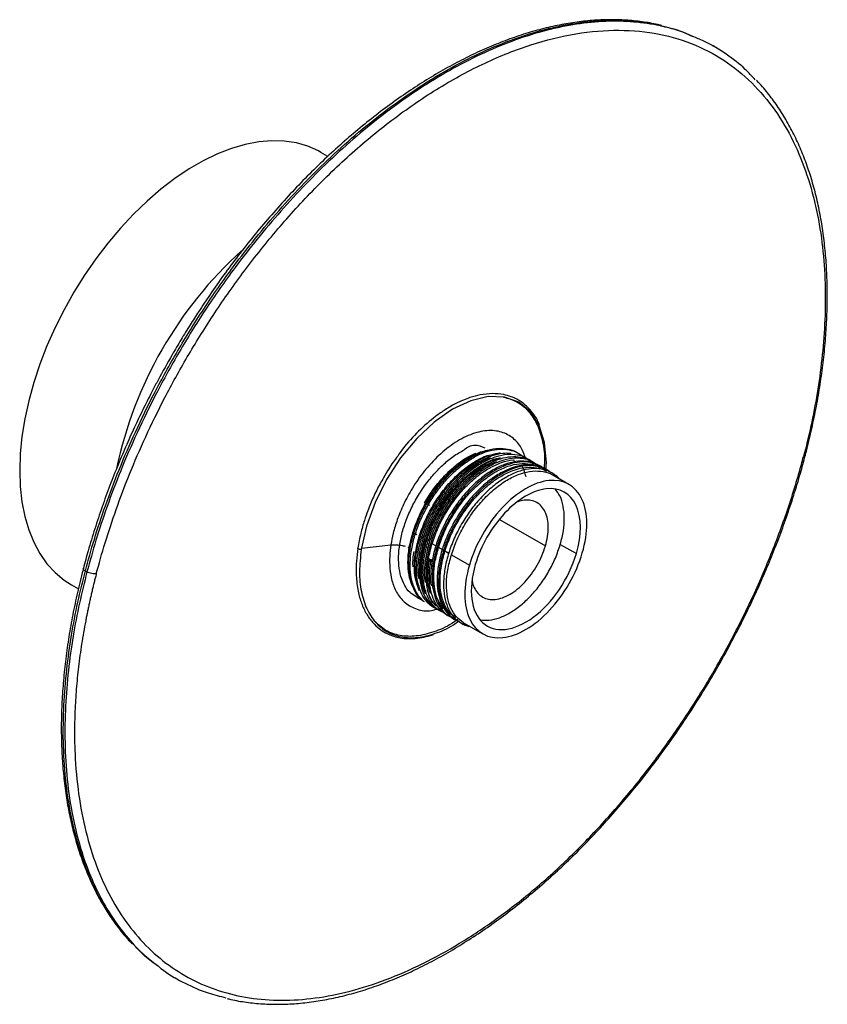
# Paper-space layout '_Isométrica' of a CAD drawing. Header units: inches. Extents: x -1.4 to 5.61, y -5.52 to 3.02.
import ezdxf

# ---------------------------------------------------------------- set-up
doc = ezdxf.new("R2010")
doc.units = ezdxf.units.IN
doc.header["$MEASUREMENT"] = 0

psp = doc.layouts.new('_Isométrica')

# ---------------------------------------------------------------- linework, layer by layer
at = {"color": 7, "linetype": 'Continuous', "lineweight": 25}
for p, q in [((4.6251, 2.7878), (4.6111, 2.7958)), ((1.2753, 1.8345), (1.2146, 1.8695)), ((2.9754, -0.7748), (2.9537, -0.757)), ((3.367, -1.0092), (3.2284, -0.9292)), ((2.159, -1.1937), (2.1147, -1.1681)), ((2.7648, -1.3129), (3.1634, -1.543)), ((2.0466, -1.4469), (2.0127, -1.4274)), ((1.5672, -1.5634), (1.822, -1.5338)), ((2.1022, -1.479), (2.0901, -1.472)), ((2.2136, -1.5433), (2.1798, -1.5238)), ((3.2924, -1.529), (3.4316, -1.6093)), ((1.9698, -1.5541), (1.993, -1.5635)), ((2.0336, -1.5866), (2.0488, -1.5954)), ((2.0725, -1.6091), (2.1044, -1.6276)), ((2.2693, -1.5755), (2.2354, -1.5559)), ((2.325, -1.6076), (2.2911, -1.5881)), ((2.3468, -1.6202), (2.5029, -1.7103)), ((2.1601, -1.6597), (2.1282, -1.6413)), ((2.156, -1.6665), (2.1602, -1.6594)), ((2.1838, -1.6736), (2.1602, -1.6594)), ((2.1681, -1.6737), (2.1838, -1.6736)), ((-0.8288, -1.7596), (-0.8148, -1.7676)), ((-0.9502, -1.8805), (-0.8897, -1.9154)), ((2.1903, -2.0295), (2.185, -2.0246)), ((2.4526, -2.2088), (2.619, -2.3049)), ((-0.0538, -5.2851), (-0.0399, -5.2931))]:
    psp.add_line(p, q, dxfattribs=at)
at = {"color": 7, "linetype": 'Continuous', "lineweight": 25, "flags": 128}
for points in [[(1.2146, 1.8695), (1.1927, 1.8817), (1.1004, 1.9228), (1.0018, 1.9514), (0.8976, 1.9674), (0.7885, 1.9705), (0.675, 1.9608), (0.5581, 1.9384), (0.4384, 1.9034), (0.3167, 1.856), (0.1938, 1.7965), (0.0705, 1.7253), (-0.0524, 1.6429), (-0.174, 1.5498), (-0.2937, 1.4466), (-0.4107, 1.3341), (-0.5241, 1.2128), (-0.6333, 1.0836), (-0.7375, 0.9474), (-0.836, 0.8049), (-0.9283, 0.6573), (-1.0137, 0.5053), (-1.0917, 0.35), (-1.1617, 0.1924), (-1.2234, 0.0335), (-1.2762, -0.1256), (-1.3199, -0.284), (-1.3542, -0.4405), (-1.3789, -0.5942), (-1.3937, -0.7441), (-1.3987, -0.8893), (-1.3937, -1.0286), (-1.3789, -1.1614), (-1.3542, -1.2866), (-1.3199, -1.4036), (-1.2762, -1.5115), (-1.2234, -1.6096), (-1.1617, -1.6973), (-1.0917, -1.774), (-1.0137, -1.8393), (-0.9502, -1.8805)], [(3.1667, -0.8868), (3.1719, -0.8192), (3.1555, -0.6461), (3.1086, -0.4978), (3.0329, -0.38), (2.9314, -0.2973), (2.808, -0.2528), (2.6674, -0.2482), (2.5151, -0.2838), (2.3568, -0.3581), (2.1987, -0.4684), (2.0468, -0.6102), (1.907, -0.7783), (1.7846, -0.9661), (1.6844, -1.1665), (1.6102, -1.3717), (1.5648, -1.5738), (1.5648, -1.5738)]]:
    psp.add_lwpolyline(points, dxfattribs=at)
at = {"color": 7, "linetype": 'Continuous', "lineweight": 25}
psp.add_arc((2.9034, -1.605), 3.5389, 132.18629, 168.04419, dxfattribs=at)
for points, knots in [([(-0.8288, -1.7596), (-0.8037, -1.6685), (-0.752, -1.4804), (-0.6543, -1.1875), (-0.5363, -0.8764), (-0.3941, -0.5477), (-0.2256, -0.2035), (-0.0283, 0.1537), (0.1994, 0.5199), (0.428, 0.8459), (0.6485, 1.1296), (0.853, 1.3712), (1.0708, 1.6067), (1.3013, 1.8333), (1.5431, 2.0481), (1.7948, 2.2482), (2.0544, 2.4306), (2.3198, 2.5924), (2.5885, 2.7311), (2.8579, 2.8444), (3.1252, 2.9305), (3.3874, 2.9879), (3.6423, 3.0165), (3.8859, 3.0136), (4.0655, 2.9952), (4.159, 2.9688), (4.1799, 2.9629)], [0, 0, 0, 0, 0.034995, 0.0722403, 0.1118636, 0.1539837, 0.1987048, 0.2461091, 0.2962479, 0.3491318, 0.3859043, 0.4238546, 0.462943, 0.5031159, 0.5443043, 0.5864243, 0.6293772, 0.6730496, 0.7173151, 0.7620363, 0.8070664, 0.8522526, 0.8974388, 0.9424689, 0.98719, 1, 1, 1, 1]), ([(4.4519, 2.8698), (4.4176, 2.885), (4.3162, 2.9302), (4.1318, 2.9757), (3.9006, 3.0071), (3.656, 3.0081), (3.4014, 2.98), (3.1391, 2.9224), (2.8718, 2.8364), (2.6024, 2.7231), (2.3337, 2.5844), (2.0683, 2.4226), (1.8087, 2.2402), (1.557, 2.0401), (1.3152, 1.8253), (1.0848, 1.5987), (0.8669, 1.3632), (0.6624, 1.1215), (0.4419, 0.8378), (0.2133, 0.5119), (-0.0144, 0.1457), (-0.2117, -0.2115), (-0.3802, -0.5558), (-0.5224, -0.8844), (-0.6404, -1.1955), (-0.7381, -1.4885), (-0.7898, -1.6765), (-0.8148, -1.7676)], [0, 0, 0, 0, 0.021426, 0.063422, 0.10585, 0.148572, 0.191441, 0.234311, 0.277032, 0.319461, 0.361457, 0.40289, 0.443641, 0.483602, 0.522678, 0.560792, 0.597876, 0.633881, 0.668768, 0.71894, 0.766509, 0.811483, 0.853911, 0.893872, 0.931463, 0.966799, 1, 1, 1, 1]), ([(4.1704, 2.969), (4.1595, 2.9719), (4.1048, 2.9865), (4.0018, 3.0028), (3.8616, 3.0174), (3.7174, 3.0211), (3.5698, 3.0147), (3.4193, 2.9982), (3.2661, 2.9715), (3.1107, 2.9349), (2.9534, 2.8882), (2.7946, 2.8318), (2.6347, 2.7658), (2.4741, 2.6902), (2.3131, 2.6054), (2.1521, 2.5116), (1.9916, 2.409), (1.8319, 2.2978), (1.6734, 2.1784), (1.5165, 2.0511), (1.3615, 1.9163), (1.2089, 1.7743), (1.0591, 1.6255), (0.9126, 1.4706), (0.7698, 1.3102), (0.6314, 1.145), (0.4984, 0.9766), (0.3725, 0.8077), (0.2578, 0.6451), (0.1616, 0.5013), (0.0777, 0.3703), (0.0009, 0.2459), (-0.0502, 0.1583), (-0.0758, 0.1146)], [0, 0, 0, 0, 0.008559, 0.043201, 0.077879, 0.112595, 0.147346, 0.182125, 0.216928, 0.251748, 0.286577, 0.321411, 0.356245, 0.391074, 0.425893, 0.460699, 0.495487, 0.530254, 0.564995, 0.599704, 0.634373, 0.668991, 0.703539, 0.737992, 0.772307, 0.806409, 0.840154, 0.873223, 0.904754, 0.932579, 0.953268, 0.976634, 1, 1, 1, 1]), ([(-0.7338, -1.7852), (-0.6882, -1.6113), (-0.6318, -1.425), (-0.5263, -1.1274), (-0.4876, -1.0251), (-0.4023, -0.8148), (-0.3557, -0.7067), (-0.2539, -0.4854), (-0.1987, -0.3721), (-0.0787, -0.1413), (-0.014, -0.0237), (0.1254, 0.2145), (0.2002, 0.3351), (0.3602, 0.5776), (0.4455, 0.6995), (0.6265, 0.9425), (0.7223, 1.0635), (0.9241, 1.3021), (1.0301, 1.4196), (1.2516, 1.6481), (1.367, 1.7591), (1.6057, 1.9713), (1.7291, 2.0725), (1.9818, 2.2617), (2.1111, 2.3498), (2.3732, 2.5097), (2.506, 2.5815), (2.772, 2.7062), (2.9053, 2.7591), (3.1693, 2.8441), (3.3, 2.8762), (3.5557, 2.9186), (3.6807, 2.9289), (3.9221, 2.9276), (4.0385, 2.9161), (4.2604, 2.8722), (4.3659, 2.8399), (4.5642, 2.7563), (4.657, 2.705), (4.829, 2.5862), (4.9081, 2.5185), (5.0524, 2.3698), (5.1174, 2.2887), (5.2338, 2.1162), (5.2851, 2.0247), (5.3745, 1.8344), (5.4127, 1.7356), (5.4771, 1.5333), (5.5033, 1.4299), (5.545, 1.2208), (5.5605, 1.1151), (5.5822, 0.9036), (5.5884, 0.7978), (5.5928, 0.5875), (5.591, 0.4831), (5.5808, 0.277), (5.5724, 0.1753), (5.5502, -0.0246), (5.5364, -0.1227), (5.4885, -0.4109), (5.448, -0.5944), (5.4024, -0.7684)], [0, 0, 0, 0, 0.0625, 0.0625, 0.09375, 0.09375, 0.125, 0.125, 0.15625, 0.15625, 0.1875, 0.1875, 0.21875, 0.21875, 0.25, 0.25, 0.28125, 0.28125, 0.3125, 0.3125, 0.34375, 0.34375, 0.375, 0.375, 0.40625, 0.40625, 0.4375, 0.4375, 0.46875, 0.46875, 0.5, 0.5, 0.53125, 0.53125, 0.5625, 0.5625, 0.59375, 0.59375, 0.625, 0.625, 0.65625, 0.65625, 0.6875, 0.6875, 0.71875, 0.71875, 0.75, 0.75, 0.78125, 0.78125, 0.8125, 0.8125, 0.84375, 0.84375, 0.875, 0.875, 0.90625, 0.90625, 0.9375, 0.9375, 1, 1, 1, 1]), ([(4.1799, 2.9629), (4.2322, 2.951), (4.3229, 2.9304), (4.4053, 2.8928), (4.4401, 2.8769)], [0, 0, 0, 0, 0.577134, 1, 1, 1, 1]), ([(4.9839, 2.4994), (4.9554, 2.53), (4.878, 2.6131), (4.7326, 2.7233), (4.5838, 2.8174), (4.4846, 2.8568), (4.4519, 2.8698)], [0, 0, 0, 0, 0.1875097, 0.5098691, 0.8386019, 1, 1, 1, 1]), ([(5.4173, -0.7593), (5.4209, -0.7462), (5.4422, -0.6684), (5.4749, -0.5265), (5.5151, -0.3338), (5.548, -0.1422), (5.5742, 0.048), (5.5933, 0.2361), (5.6053, 0.4215), (5.6099, 0.6037), (5.6073, 0.7822), (5.5972, 0.9566), (5.5797, 1.1265), (5.5548, 1.2913), (5.5225, 1.4508), (5.4828, 1.6044), (5.4358, 1.752), (5.3814, 1.893), (5.3198, 2.0273), (5.2509, 2.1544), (5.175, 2.2744), (5.0914, 2.3856), (5.0309, 2.459), (4.9965, 2.4928), (4.9943, 2.4949)], [0, 0, 0, 0, 0.009714, 0.057617, 0.105841, 0.154326, 0.203026, 0.251902, 0.300923, 0.350068, 0.399315, 0.448651, 0.498066, 0.547551, 0.597103, 0.64672, 0.696406, 0.746167, 0.796013, 0.845961, 0.896029, 0.946247, 0.996648, 1, 1, 1, 1]), ([(-0.0758, 0.1146), (-0.1172, 0.0415), (-0.175, -0.0607), (-0.2555, -0.2135), (-0.3217, -0.3438), (-0.3969, -0.5004), (-0.4719, -0.666), (-0.5459, -0.8403), (-0.6172, -1.0209), (-0.6848, -1.2062), (-0.7477, -1.3948), (-0.8022, -1.5727), (-0.8325, -1.687), (-0.846, -1.738)], [0, 0, 0, 0, 0.122543, 0.171333, 0.252398, 0.336383, 0.426327, 0.520058, 0.616703, 0.715562, 0.816138, 0.918063, 1, 1, 1, 1]), ([(3.1121, -0.4935), (3.1062, -0.48), (3.0896, -0.4415), (3.0525, -0.3863), (3.0049, -0.3333), (2.9577, -0.296), (2.9126, -0.2689), (2.8623, -0.2465), (2.7926, -0.2271), (2.7034, -0.2191), (2.6045, -0.2296), (2.5199, -0.2521), (2.4473, -0.2793), (2.3755, -0.3127), (2.2947, -0.3595), (2.1876, -0.4341), (2.0624, -0.5445), (1.9508, -0.6634), (1.8959, -0.7424), (1.8815, -0.7633)], [0, 0, 0, 0, 0.032041, 0.091133, 0.152246, 0.20031, 0.236732, 0.28102, 0.334482, 0.41052, 0.488221, 0.549827, 0.588283, 0.638389, 0.697029, 0.753446, 0.858883, 0.96278, 1, 1, 1, 1]), ([(2.7993, -0.2521), (2.8394, -0.2635), (2.9219, -0.2871), (3.0205, -0.371), (3.097, -0.4881), (3.1422, -0.6377), (3.16, -0.7692), (3.1521, -0.8536), (3.1502, -0.8739)], [0, 0, 0, 0, 0.179661, 0.369694, 0.559726, 0.749759, 0.939792, 1, 1, 1, 1]), ([(2.9888, -0.7779), (2.98, -0.7525), (2.9576, -0.6886), (2.8938, -0.612), (2.7981, -0.5534), (2.6744, -0.5354), (2.5318, -0.5639), (2.3821, -0.6388), (2.2387, -0.7514), (2.1125, -0.888), (2.0099, -1.0339), (1.9321, -1.1772), (1.8775, -1.3098), (1.8411, -1.4282), (1.8281, -1.5001), (1.822, -1.5338)], [0, 0, 0, 0, 0.052394, 0.131972, 0.218286, 0.309757, 0.404044, 0.498331, 0.589802, 0.676116, 0.755694, 0.827765, 0.892226, 0.949435, 1, 1, 1, 1]), ([(2.1013, -2.0194), (2.0582, -1.9947), (1.9767, -1.948), (1.9424, -1.889), (1.9059, -1.8085), (1.8895, -1.7154), (1.8877, -1.6107), (1.902, -1.4981), (1.9319, -1.3804), (1.9766, -1.261), (2.0346, -1.1441), (2.1043, -1.0329), (2.184, -0.9302), (2.2715, -0.8402), (2.3623, -0.7628), (2.4601, -0.7103), (2.5326, -0.6521), (2.6074, -0.6803), (2.638, -0.6919)], [0, 0, 0, 0, 0.070412, 0.133154, 0.196268, 0.260002, 0.323412, 0.38602, 0.449452, 0.513181, 0.576265, 0.639031, 0.702671, 0.766284, 0.829003, 0.892149, 0.955886, 1, 1, 1, 1]), ([(1.8815, -0.7633), (1.8541, -0.7991), (1.8088, -0.8584), (1.7732, -0.925), (1.759, -0.9514)], [0, 0, 0, 0, 0.603607, 1, 1, 1, 1]), ([(2.1148, -2.0277), (2.111, -2.0258), (2.0853, -2.0127), (2.0491, -1.9697), (2.0086, -1.8996), (1.984, -1.8125), (1.9748, -1.7127), (1.9816, -1.6035), (2.0041, -1.4878), (2.0418, -1.3689), (2.0938, -1.2503), (2.1581, -1.136), (2.2332, -1.029), (2.3172, -0.9322), (2.4073, -0.8491), (2.5006, -0.782), (2.595, -0.7326), (2.6878, -0.7027), (2.776, -0.6927), (2.8558, -0.7049), (2.9104, -0.724), (2.9339, -0.7447), (2.9376, -0.748)], [0, 0, 0, 0, 0.0093059, 0.0639842, 0.1179008, 0.1724064, 0.2272839, 0.2817203, 0.3356682, 0.3903923, 0.4452097, 0.4993172, 0.5535412, 0.6083893, 0.663051, 0.7169607, 0.771488, 0.8263643, 0.8807763, 0.9347381, 0.9894762, 1, 1, 1, 1]), ([(2.0935, -2.0062), (2.0828, -1.9962), (2.0539, -1.9694), (2.0213, -1.9059), (1.996, -1.8199), (1.9869, -1.7199), (1.9936, -1.6107), (2.016, -1.495), (2.0537, -1.3761), (2.1057, -1.2575), (2.17, -1.1432), (2.2451, -1.0362), (2.3291, -0.9394), (2.4191, -0.8563), (2.5125, -0.7891), (2.6069, -0.7397), (2.6997, -0.7097), (2.7878, -0.6997), (2.8677, -0.7118), (2.9223, -0.7309), (2.9458, -0.7516), (2.9496, -0.7549)], [0, 0, 0, 0, 0.0328246, 0.0885342, 0.1448523, 0.2015548, 0.2578014, 0.3135433, 0.3700872, 0.4267276, 0.4826344, 0.5386615, 0.5953336, 0.6518131, 0.7075155, 0.7638561, 0.8205572, 0.8767786, 0.9325349, 0.9890933, 1, 1, 1, 1]), ([(2.0127, -1.4274), (2.0281, -1.3831), (2.0589, -1.2941), (2.1275, -1.1633), (2.2091, -1.041), (2.3025, -0.9316), (2.404, -0.8389), (2.5093, -0.7684), (2.6, -0.7243), (2.6521, -0.7147), (2.6709, -0.7113)], [0, 0, 0, 0, 0.131748, 0.265031, 0.397279, 0.528579, 0.661758, 0.794417, 0.925491, 1, 1, 1, 1]), ([(2.0699, -1.9299), (2.0645, -1.9182), (2.0472, -1.8811), (2.0343, -1.8028), (2.0313, -1.6992), (2.045, -1.5866), (2.074, -1.4693), (2.1181, -1.3498), (2.1756, -1.2327), (2.2447, -1.1212), (2.3239, -1.0182), (2.4109, -0.9269), (2.5027, -0.8504), (2.5967, -0.791), (2.6882, -0.7496), (2.7455, -0.7387), (2.7728, -0.7335)], [0, 0, 0, 0, 0.03431, 0.109491, 0.184704, 0.258884, 0.33344, 0.408758, 0.483725, 0.557719, 0.63266, 0.707984, 0.782577, 0.856728, 0.931926, 1, 1, 1, 1]), ([(2.2251, -2.0893), (2.2192, -2.0875), (2.1891, -2.0784), (2.1456, -2.0422), (2.0974, -1.9817), (2.0641, -1.9031), (2.0458, -1.8105), (2.0435, -1.7062), (2.057, -1.5939), (2.086, -1.4765), (2.1301, -1.357), (2.1875, -1.2399), (2.2566, -1.1284), (2.3358, -1.0254), (2.4228, -0.934), (2.5146, -0.8576), (2.6087, -0.7977), (2.7026, -0.7568), (2.7893, -0.7351), (2.8404, -0.7369), (2.8634, -0.7378)], [0, 0, 0, 0, 0.014387, 0.073372, 0.131809, 0.189851, 0.24872, 0.307614, 0.365699, 0.424079, 0.483056, 0.541757, 0.599697, 0.658377, 0.717358, 0.775767, 0.833829, 0.892712, 0.951594, 1, 1, 1, 1]), ([(3.021, -0.7997), (3.0137, -0.7938), (2.9851, -0.7707), (2.9214, -0.7527), (2.8328, -0.7471), (2.7361, -0.7667), (2.636, -0.8087), (2.5353, -0.8721), (2.4371, -0.955), (2.3453, -1.054), (2.2626, -1.166), (2.1916, -1.2874), (2.1348, -1.4137), (2.0943, -1.5407), (2.071, -1.6642), (2.0658, -1.7801), (2.0789, -1.884), (2.1095, -1.973), (2.1577, -2.0423), (2.204, -2.0844), (2.2372, -2.0953), (2.245, -2.0978)], [0, 0, 0, 0, 0.019013, 0.075152, 0.132104, 0.189121, 0.245324, 0.301966, 0.359075, 0.415679, 0.471909, 0.528942, 0.585871, 0.641999, 0.698791, 0.755881, 0.812301, 0.868692, 0.925776, 0.982589, 1, 1, 1, 1]), ([(2.0684, -1.4595), (2.0838, -1.4153), (2.1146, -1.3263), (2.1832, -1.1955), (2.2648, -1.0731), (2.3582, -0.9638), (2.4598, -0.8707), (2.5648, -0.8017), (2.6365, -0.7634), (2.6702, -0.756), (2.6705, -0.7559)], [0, 0, 0, 0, 0.1421748, 0.286005, 0.4287191, 0.5704096, 0.7141289, 0.8572864, 0.998733, 1, 1, 1, 1]), ([(2.2799, -2.1205), (2.2648, -2.1142), (2.2267, -2.0982), (2.179, -2.0505), (2.137, -1.9821), (2.11, -1.8972), (2.0985, -1.7991), (2.1031, -1.691), (2.1232, -1.5761), (2.1588, -1.4575), (2.2088, -1.3385), (2.2715, -1.2234), (2.3451, -1.1152), (2.428, -1.0167), (2.5174, -0.9315), (2.6104, -0.8619), (2.7048, -0.8099), (2.798, -0.777), (2.8869, -0.7643), (2.9685, -0.7726), (3.0388, -0.798), (3.0755, -0.8299), (3.0923, -0.8445)], [0, 0, 0, 0, 0.033855, 0.085377, 0.136171, 0.18735, 0.238987, 0.290318, 0.341043, 0.392464, 0.444083, 0.495135, 0.546027, 0.597602, 0.649112, 0.69989, 0.751093, 0.802732, 0.854043, 0.904773, 0.956211, 1, 1, 1, 1]), ([(2.1147, -1.1681), (2.1405, -1.1267), (2.1925, -1.0434), (2.2862, -0.933), (2.3868, -0.8401), (2.4801, -0.7729), (2.5378, -0.748), (2.5608, -0.738)], [0, 0, 0, 0, 0.214049, 0.43059, 0.645452, 0.858771, 1, 1, 1, 1]), ([(2.9324, -0.7477), (2.9357, -0.7483), (2.9436, -0.7498), (2.95, -0.7544), (2.9537, -0.757)], [0, 0, 0, 0, 0.421172, 1, 1, 1, 1]), ([(4.6471, -2.6119), (4.6884, -2.5388), (4.7463, -2.4366), (4.8268, -2.2838), (4.8929, -2.1535), (4.9682, -1.9969), (5.0432, -1.8313), (5.1171, -1.657), (5.1885, -1.4764), (5.2561, -1.2911), (5.319, -1.1025), (5.3734, -0.9246), (5.4038, -0.8103), (5.4173, -0.7593)], [0, 0, 0, 0, 0.122543, 0.171333, 0.252398, 0.336383, 0.426327, 0.520058, 0.616703, 0.715562, 0.816138, 0.918063, 1, 1, 1, 1]), ([(5.4175, -0.7594), (5.4174, -0.7599), (5.4171, -0.7618), (5.4134, -0.7654), (5.4068, -0.7672), (5.4024, -0.7684)], [0, 0, 0, 0, 0.114683, 0.42449, 1, 1, 1, 1]), ([(-0.7338, -1.7852), (-0.737, -1.7976), (-0.7434, -1.8224), (-0.7528, -1.8596), (-0.762, -1.8968), (-0.7709, -1.9339), (-0.7795, -1.9709), (-0.7879, -2.0079), (-0.7961, -2.0448), (-0.804, -2.0817), (-0.8116, -2.1185), (-0.819, -2.1552), (-0.8369, -2.2469), (-0.8623, -2.3926), (-0.8894, -2.5903), (-0.9088, -2.7848), (-0.9204, -2.9757), (-0.9241, -3.1625), (-0.9186, -3.4054), (-0.8921, -3.6967), (-0.8293, -4.023), (-0.736, -4.3228), (-0.6131, -4.5932), (-0.4618, -4.8317), (-0.2836, -5.036), (-0.0802, -5.2041), (0.1464, -5.3343), (0.3942, -5.4255), (0.6606, -5.4767), (0.9431, -5.4875), (1.2391, -5.4577), (1.5455, -5.3876), (1.8596, -5.278), (2.1783, -5.1298), (2.4984, -4.9446), (2.817, -4.724), (3.1309, -4.4702), (3.4372, -4.1856), (3.7328, -3.8731), (4.015, -3.5355), (4.281, -3.1762), (4.5282, -2.7986), (4.7166, -2.4716), (4.8557, -2.2047), (4.9539, -2.0023), (5.0459, -1.7981), (5.1313, -1.5926), (5.2099, -1.3864), (5.2657, -1.2258), (5.3029, -1.1112), (5.3245, -1.0424), (5.3452, -0.9738), (5.3651, -0.9052), (5.3843, -0.8367), (5.3964, -0.7912), (5.4024, -0.7684)], [0, 0, 0, 0, 0.002844, 0.005686, 0.008528, 0.011369, 0.01421, 0.01705, 0.019891, 0.022732, 0.025574, 0.028416, 0.03126, 0.046888, 0.062517, 0.078145, 0.093774, 0.109402, 0.125031, 0.156278, 0.187526, 0.218773, 0.25002, 0.281268, 0.312515, 0.343763, 0.37501, 0.406258, 0.437505, 0.468753, 0.5, 0.531248, 0.562495, 0.593743, 0.62499, 0.656237, 0.687485, 0.718732, 0.74998, 0.781227, 0.812475, 0.843722, 0.87497, 0.890598, 0.906227, 0.921855, 0.937483, 0.953112, 0.96874, 0.973953, 0.979162, 0.98437, 0.989578, 0.994788, 1, 1, 1, 1]), ([(2.6846, -0.7798), (2.6645, -0.7875), (2.6114, -0.808), (2.5234, -0.8656), (2.4253, -0.9477), (2.3334, -1.0469), (2.2507, -1.1588), (2.1796, -1.2802), (2.1229, -1.4065), (2.0822, -1.5336), (2.0595, -1.6566), (2.0529, -1.7569), (2.061, -1.8096), (2.0639, -1.8282)], [0, 0, 0, 0, 0.0594579, 0.1578086, 0.2569678, 0.3552518, 0.4528864, 0.5519147, 0.6507627, 0.7482205, 0.8468306, 0.9459584, 1, 1, 1, 1]), ([(2.1228, -1.9578), (2.1146, -1.9353), (2.0963, -1.8854), (2.0867, -1.7917), (2.091, -1.6839), (2.1113, -1.5689), (2.1468, -1.4502), (2.1969, -1.3313), (2.2596, -1.2162), (2.3332, -1.108), (2.4161, -1.0096), (2.5055, -0.9243), (2.5985, -0.8552), (2.6892, -0.8039), (2.747, -0.7858), (2.7741, -0.7774)], [0, 0, 0, 0, 0.064974, 0.144261, 0.223077, 0.300963, 0.379919, 0.459177, 0.537566, 0.615708, 0.6949, 0.77399, 0.851959, 0.930579, 1, 1, 1, 1]), ([(2.7381, -0.8124), (2.7143, -0.8222), (2.6573, -0.8456), (2.5658, -0.9076), (2.4683, -0.9922), (2.3775, -1.0933), (2.2962, -1.2066), (2.2268, -1.329), (2.1722, -1.4556), (2.1337, -1.5825), (2.1135, -1.7046), (2.1087, -1.799), (2.1171, -1.8463), (2.1195, -1.86)], [0, 0, 0, 0, 0.070428, 0.169234, 0.268627, 0.36692, 0.465008, 0.564363, 0.663312, 0.761001, 0.860029, 0.959351, 1, 1, 1, 1]), ([(3.0745, -0.8307), (3.0648, -0.8234), (3.0331, -0.7996), (2.9658, -0.7827), (2.8759, -0.7805), (2.7785, -0.8032), (2.6783, -0.8481), (2.5776, -0.9142), (2.4801, -0.9994), (2.3894, -1.1004), (2.3081, -1.2139), (2.2388, -1.3362), (2.1842, -1.4629), (2.1458, -1.5896), (2.1249, -1.7123), (2.1221, -1.827), (2.138, -1.9285), (2.1667, -2.0091), (2.1969, -2.0461), (2.2097, -2.0618)], [0, 0, 0, 0, 0.027042, 0.088372, 0.15059, 0.212737, 0.273998, 0.335936, 0.398242, 0.459858, 0.521345, 0.583627, 0.645655, 0.706892, 0.768969, 0.83123, 0.892648, 0.954343, 1, 1, 1, 1]), ([(2.1241, -1.4916), (2.1394, -1.4474), (2.1703, -1.3584), (2.2388, -1.2276), (2.3205, -1.1053), (2.4138, -0.9959), (2.5154, -0.903), (2.6206, -0.8334), (2.698, -0.7936), (2.7374, -0.7854), (2.7434, -0.7842)], [0, 0, 0, 0, 0.138806, 0.279229, 0.418562, 0.556895, 0.697209, 0.836975, 0.97507, 1, 1, 1, 1]), ([(3.0888, -0.8373), (3.0854, -0.8351), (3.0591, -0.8179), (2.9978, -0.8069), (2.9071, -0.8071), (2.8091, -0.8331), (2.7086, -0.8808), (2.6082, -0.9496), (2.5114, -1.037), (2.4217, -1.1399), (2.3419, -1.2546), (2.2743, -1.3779), (2.2218, -1.5047), (2.1855, -1.6314), (2.168, -1.7524), (2.1646, -1.8398), (2.1726, -1.8808), (2.1742, -1.8888)], [0, 0, 0, 0, 0.010942, 0.085121, 0.160296, 0.235215, 0.309142, 0.384049, 0.45923, 0.533425, 0.607849, 0.683072, 0.757818, 0.831787, 0.906833, 0.98193, 1, 1, 1, 1]), ([(3.1641, -0.8863), (3.1627, -0.8847), (3.1431, -0.8612), (3.0915, -0.8354), (3.0107, -0.8121), (2.9187, -0.8146), (2.821, -0.84), (2.7204, -0.8879), (2.6201, -0.9567), (2.5232, -1.0442), (2.4336, -1.147), (2.3538, -1.2619), (2.2863, -1.3851), (2.2337, -1.512), (2.1977, -1.6384), (2.1791, -1.7604), (2.1788, -1.8734), (2.1968, -1.9735), (2.2319, -2.0581), (2.2845, -2.1215), (2.3288, -2.1573), (2.3577, -2.1647), (2.3605, -2.1655)], [0, 0, 0, 0, 0.00394, 0.058784, 0.113432, 0.168814, 0.224008, 0.278471, 0.333656, 0.389042, 0.443703, 0.498532, 0.55395, 0.609016, 0.66351, 0.718797, 0.774122, 0.828653, 0.883651, 0.939075, 0.993985, 1, 1, 1, 1]), ([(2.1798, -1.5238), (2.1951, -1.4796), (2.226, -1.3906), (2.2945, -1.2598), (2.3762, -1.1374), (2.4696, -1.0279), (2.571, -0.9357), (2.6767, -0.8636), (2.7815, -0.8176), (2.8555, -0.7961), (2.8907, -0.798), (2.8947, -0.7982)], [0, 0, 0, 0, 0.1225085, 0.2464436, 0.3694169, 0.4915081, 0.6153475, 0.7387029, 0.860584, 0.984232, 1, 1, 1, 1]), ([(3.197, -0.9016), (3.1964, -0.901), (3.1768, -0.8795), (3.1249, -0.8566), (3.0428, -0.8362), (2.9497, -0.8418), (2.8515, -0.8702), (2.7508, -0.921), (2.6507, -0.9924), (2.5546, -1.0821), (2.4662, -1.1867), (2.3878, -1.3028), (2.3221, -1.4268), (2.2717, -1.5539), (2.2379, -1.68), (2.2217, -1.801), (2.2238, -1.9126), (2.2441, -2.0107), (2.2814, -2.0931), (2.3361, -2.1536), (2.3804, -2.187), (2.4084, -2.1931), (2.4101, -2.1935)], [0, 0, 0, 0, 0.001637, 0.056612, 0.111674, 0.167364, 0.222739, 0.277493, 0.333037, 0.388657, 0.443486, 0.498723, 0.554427, 0.609651, 0.664489, 0.720114, 0.775651, 0.830402, 0.885787, 0.941475, 0.996522, 1, 1, 1, 1]), ([(3.2077, -0.9072), (3.2076, -0.907), (3.1883, -0.886), (3.1368, -0.8636), (3.0547, -0.8431), (2.9616, -0.8488), (2.8634, -0.8772), (2.7627, -0.9281), (2.6625, -0.9995), (2.5665, -1.0892), (2.478, -1.1939), (2.3997, -1.31), (2.334, -1.434), (2.2836, -1.5611), (2.2499, -1.6872), (2.2337, -1.8082), (2.2359, -1.9197), (2.2561, -2.018), (2.2939, -2.0994), (2.3456, -2.162), (2.3909, -2.1853), (2.4126, -2.1965)], [0, 0, 0, 0, 0.000551, 0.055995, 0.111526, 0.167692, 0.223539, 0.27876, 0.334778, 0.390872, 0.446169, 0.501877, 0.558056, 0.613752, 0.669058, 0.725157, 0.781167, 0.836385, 0.892243, 0.948406, 1, 1, 1, 1]), ([(2.2354, -1.5559), (2.2508, -1.5117), (2.2816, -1.4227), (2.3502, -1.2919), (2.4318, -1.1696), (2.5252, -1.0601), (2.6267, -0.9677), (2.7323, -0.8962), (2.8377, -0.8483), (2.94, -0.825), (3.0327, -0.831), (3.0924, -0.8457), (3.1158, -0.8646), (3.1167, -0.8653)], [0, 0, 0, 0, 0.0992166, 0.1995886, 0.2991816, 0.3980603, 0.4983548, 0.5982573, 0.6969658, 0.7971052, 0.8972412, 0.9959482, 1, 1, 1, 1]), ([(2.9946, -0.9445), (2.9869, -0.9121), (2.9788, -0.8781), (2.9618, -0.8538), (2.961, -0.8526)], [0, 0, 0, 0, 0.952788, 1, 1, 1, 1]), ([(3.003, -0.811), (3.0229, -0.8151), (3.044, -0.8193), (3.0601, -0.8325), (3.061, -0.8332)], [0, 0, 0, 0, 0.942838, 1, 1, 1, 1]), ([(3.0061, -0.7884), (3.0138, -0.7905), (3.0239, -0.7932), (3.0318, -0.7998), (3.0337, -0.8014)], [0, 0, 0, 0, 0.760154, 1, 1, 1, 1]), ([(3.0198, -0.796), (3.0202, -0.7963), (3.0239, -0.7984), (3.0266, -0.8021), (3.029, -0.8054)], [0, 0, 0, 0, 0.109295, 1, 1, 1, 1]), ([(3.2702, -0.9533), (3.2611, -0.9434), (3.233, -0.9128), (3.1707, -0.8841), (3.0864, -0.8679), (2.9926, -0.8764), (2.8938, -0.9079), (2.793, -0.9615), (2.6932, -1.0355), (2.598, -1.1274), (2.5108, -1.2337), (2.4339, -1.3511), (2.3701, -1.4758), (2.3219, -1.603), (2.2903, -1.7286), (2.2766, -1.8487), (2.2811, -1.9586), (2.3038, -2.0548), (2.3434, -2.1346), (2.3997, -2.193), (2.451, -2.2258), (2.4858, -2.2313), (2.4936, -2.2325)], [0, 0, 0, 0, 0.025081, 0.078002, 0.131252, 0.184989, 0.2383, 0.291177, 0.344823, 0.39842, 0.451249, 0.504648, 0.558377, 0.611523, 0.664531, 0.718234, 0.771729, 0.824534, 0.878055, 0.931747, 0.984719, 1, 1, 1, 1]), ([(2.2911, -1.5881), (2.3065, -1.5438), (2.3373, -1.4548), (2.4059, -1.324), (2.4875, -1.2017), (2.5809, -1.0922), (2.6824, -0.9998), (2.7879, -0.9283), (2.8934, -0.8804), (2.9956, -0.8571), (3.0884, -0.8632), (3.1481, -0.8778), (3.1715, -0.8967), (3.1724, -0.8975)], [0, 0, 0, 0, 0.099217, 0.199589, 0.299182, 0.39806, 0.498355, 0.598257, 0.696966, 0.797105, 0.897241, 0.995948, 1, 1, 1, 1]), ([(2.3468, -1.6202), (2.3621, -1.576), (2.393, -1.487), (2.4615, -1.3562), (2.5432, -1.2339), (2.6365, -1.1244), (2.738, -1.032), (2.8435, -0.9605), (2.949, -0.9126), (3.0512, -0.8893), (3.144, -0.8953), (3.2037, -0.9099), (3.2271, -0.9289), (3.2281, -0.9296)], [0, 0, 0, 0, 0.099205, 0.199566, 0.299149, 0.398016, 0.498299, 0.598191, 0.696888, 0.797015, 0.897141, 0.995837, 1, 1, 1, 1]), ([(3.2822, -0.9602), (3.2736, -0.9495), (3.2624, -0.9355), (3.2471, -0.9282), (3.2435, -0.9265)], [0, 0, 0, 0, 0.76627, 1, 1, 1, 1]), ([(1.759, -0.9514), (1.7382, -0.9867), (1.7058, -1.0416), (1.6701, -1.1186), (1.6442, -1.1783), (1.6177, -1.2458), (1.5884, -1.3309), (1.5573, -1.44), (1.5431, -1.519), (1.5355, -1.5616)], [0, 0, 0, 0, 0.180509, 0.281098, 0.377088, 0.472174, 0.608091, 0.788398, 1, 1, 1, 1]), ([(3.4831, -1.6037), (3.5359, -1.4232), (3.5348, -1.2556), (3.4256, -1.0203), (3.3219, -0.9621), (3.0619, -0.9904), (2.9163, -1.0757), (2.6579, -1.351), (2.5556, -1.5298), (2.5029, -1.7103)], [0, 0, 0, 0, 0.25, 0.25, 0.5, 0.5, 0.75, 0.75, 1, 1, 1, 1]), ([(3.4316, -1.6093), (3.4787, -1.4478), (3.4778, -1.2979), (3.3801, -1.0873), (3.2873, -1.0352), (3.0546, -1.0605), (2.9244, -1.1369), (2.6931, -1.3832), (2.6017, -1.5432), (2.5545, -1.7047)], [0, 0, 0, 0, 0.25, 0.25, 0.5, 0.5, 0.75, 0.75, 1, 1, 1, 1]), ([(3.2924, -1.529), (3.3024, -1.4893), (3.3224, -1.4099), (3.33, -1.2977), (3.3201, -1.1965), (3.2942, -1.1109), (3.264, -1.0697), (3.2496, -1.0502)], [0, 0, 0, 0, 0.203862, 0.407724, 0.611587, 0.815449, 1, 1, 1, 1]), ([(2.4038, -1.1943), (2.3831, -1.2246), (2.3349, -1.2952), (2.276, -1.4168), (2.2258, -1.5517), (2.2088, -1.6392), (2.2003, -1.6829)], [0, 0, 0, 0, 0.200669, 0.467112, 0.733556, 1, 1, 1, 1]), ([(3.1634, -1.543), (3.1704, -1.515), (3.1846, -1.459), (3.1899, -1.3798), (3.1831, -1.3081), (3.1635, -1.2467), (3.132, -1.198), (3.0898, -1.1638), (3.0385, -1.1459), (2.9822, -1.1431), (2.9417, -1.1547), (2.9225, -1.1601)], [0, 0, 0, 0, 0.112273, 0.224546, 0.336818, 0.449091, 0.561364, 0.673637, 0.78591, 0.898182, 1, 1, 1, 1]), ([(2.0497, -1.9539), (2.0349, -1.9333), (2.0032, -1.8891), (1.9765, -1.7959), (1.9672, -1.684), (1.9775, -1.5594), (2.001, -1.4712), (2.0127, -1.4274)], [0, 0, 0, 0, 0.177524, 0.381822, 0.587618, 0.79501, 1, 1, 1, 1]), ([(1.822, -1.5338), (1.8179, -1.5668), (1.8092, -1.6372), (1.8115, -1.7419), (1.8295, -1.8488), (1.8699, -1.9501), (1.937, -2.0364), (2.0339, -2.0924), (2.1323, -2.1133), (2.2009, -2.0967), (2.2227, -2.0914)], [0, 0, 0, 0, 0.092894, 0.197992, 0.316415, 0.448816, 0.595009, 0.753577, 0.92162, 1, 1, 1, 1]), ([(1.822, -1.5338), (1.8356, -1.5329), (1.8636, -1.531), (1.9074, -1.5353), (1.9339, -1.5425), (1.9458, -1.5457)], [0, 0, 0, 0, 0.345548, 0.708489, 1, 1, 1, 1]), ([(2.052, -1.8807), (2.0459, -1.863), (2.029, -1.8143), (2.0235, -1.7155), (2.033, -1.5917), (2.0567, -1.5034), (2.0684, -1.4595)], [0, 0, 0, 0, 0.160116, 0.43972, 0.721491, 1, 1, 1, 1]), ([(2.122, -1.9563), (2.1213, -1.9552), (2.1047, -1.9292), (2.0889, -1.8591), (2.0782, -1.7486), (2.0889, -1.6236), (2.1124, -1.5355), (2.1241, -1.4916)], [0, 0, 0, 0, 0.010803, 0.256514, 0.504026, 0.753457, 1, 1, 1, 1]), ([(2.1663, -1.9545), (2.159, -1.9338), (2.1408, -1.8822), (2.1347, -1.7798), (2.1444, -1.6559), (2.168, -1.5677), (2.1798, -1.5238)], [0, 0, 0, 0, 0.1828821, 0.4549071, 0.7290405, 1, 1, 1, 1]), ([(2.5972, -2.1835), (2.6229, -2.1858), (2.6755, -2.1906), (2.7644, -2.1683), (2.8572, -2.1248), (2.9501, -2.0597), (3.0393, -1.9762), (3.1214, -1.8773), (3.1929, -1.767), (3.2525, -1.6491), (3.2791, -1.569), (3.2924, -1.529)], [0, 0, 0, 0, 0.106906, 0.218542, 0.330179, 0.441816, 0.553453, 0.66509, 0.776726, 0.888363, 1, 1, 1, 1]), ([(1.5355, -1.5616), (1.5306, -1.5994), (1.5216, -1.6691), (1.5196, -1.7588), (1.5231, -1.8352), (1.531, -1.9014), (1.5468, -1.9804), (1.5743, -2.0654), (1.6196, -2.152), (1.6732, -2.2195), (1.7309, -2.2693), (1.7846, -2.3014), (1.8366, -2.3232), (1.8917, -2.3385), (1.9569, -2.3472), (2.0312, -2.3466), (2.1078, -2.3334), (2.1607, -2.3229), (2.1886, -2.3104), (2.191, -2.3094)], [0, 0, 0, 0, 0.071501, 0.132139, 0.178529, 0.229639, 0.275792, 0.358963, 0.440558, 0.522595, 0.589088, 0.6506, 0.696515, 0.744442, 0.8063, 0.871801, 0.9345, 0.994425, 1, 1, 1, 1]), ([(1.5648, -1.5738), (1.5625, -1.574), (1.5589, -1.5743), (1.5536, -1.5738), (1.5495, -1.5729), (1.5457, -1.5718), (1.5415, -1.5699), (1.5374, -1.5672), (1.5354, -1.5641), (1.5353, -1.5617), (1.5361, -1.5599), (1.5374, -1.5585), (1.5387, -1.5579), (1.5392, -1.5576)], [0, 0, 0, 0, 0.142754, 0.219255, 0.296984, 0.374235, 0.449362, 0.587464, 0.725566, 0.800693, 0.877944, 0.955673, 1, 1, 1, 1]), ([(1.5648, -1.5738), (1.5577, -1.6388), (1.5435, -1.7686), (1.5617, -1.9423), (1.6085, -2.0917), (1.6847, -2.2102), (1.7868, -2.2935), (1.911, -2.3381), (2.0526, -2.3432), (2.2058, -2.3054), (2.3274, -2.2543), (2.395, -2.2057), (2.4098, -2.195)], [0, 0, 0, 0, 0.107729, 0.215458, 0.323187, 0.430916, 0.538645, 0.646374, 0.754103, 0.861832, 0.969561, 1, 1, 1, 1]), ([(2.02, -1.5901), (2.0142, -1.6333), (2.0079, -1.6808), (2.0128, -1.7215), (2.0132, -1.7252)], [0, 0, 0, 0, 0.909909, 1, 1, 1, 1]), ([(2.276, -2.0882), (2.2599, -2.0659), (2.2268, -2.02), (2.1992, -1.9246), (2.1899, -1.8125), (2.2002, -1.6879), (2.2237, -1.5998), (2.2354, -1.5559)], [0, 0, 0, 0, 0.1901594, 0.3913189, 0.5939536, 0.798159, 1, 1, 1, 1]), ([(2.3834, -2.1649), (2.3665, -2.1529), (2.3269, -2.1246), (2.2843, -2.0527), (2.2546, -1.9572), (2.2456, -1.8445), (2.2558, -1.7201), (2.2794, -1.6319), (2.2911, -1.5881)], [0, 0, 0, 0, 0.13025, 0.305287, 0.47785, 0.651678, 0.826853, 1, 1, 1, 1]), ([(2.4529, -2.2083), (2.431, -2.193), (2.3864, -2.1616), (2.3399, -2.085), (2.3103, -1.9893), (2.3013, -1.8767), (2.3115, -1.7523), (2.3351, -1.6641), (2.3468, -1.6202)], [0, 0, 0, 0, 0.161318, 0.330103, 0.496502, 0.66412, 0.833038, 1, 1, 1, 1]), ([(2.5029, -1.7103), (2.4501, -1.8909), (2.4512, -2.0584), (2.5604, -2.2938), (2.6642, -2.3519), (2.9241, -2.3237), (3.0698, -2.2384), (3.3282, -1.9631), (3.4304, -1.7843), (3.4831, -1.6037)], [0, 0, 0, 0, 0.25, 0.25, 0.5, 0.5, 0.75, 0.75, 1, 1, 1, 1]), ([(2.5545, -1.7047), (2.4909, -1.9223), (2.5158, -2.1143), (2.7235, -2.3024), (2.8907, -2.2842), (3.2256, -2.0372), (3.368, -1.8269), (3.4316, -1.6093)], [0, 0, 0, 0, 0.333333, 0.333333, 0.666667, 0.666667, 1, 1, 1, 1]), ([(2.5266, -1.8433), (2.5266, -1.8434), (2.5289, -1.8672), (2.5451, -1.9059), (2.5754, -1.9555), (2.6179, -1.9894), (2.669, -2.0077), (2.7274, -2.0094), (2.7906, -1.9945), (2.8563, -1.9635), (2.9218, -1.9177), (2.9847, -1.8587), (3.0427, -1.7889), (3.0931, -1.711), (3.1353, -1.6278), (3.154, -1.5713), (3.1634, -1.543)], [0, 0, 0, 0, 0.000261, 0.077164, 0.154067, 0.23097, 0.307873, 0.384776, 0.461679, 0.538582, 0.615485, 0.692388, 0.769291, 0.846194, 0.923097, 1, 1, 1, 1]), ([(2.1663, -1.9545), (2.1598, -1.9302), (2.1457, -1.8764), (2.1417, -1.7788), (2.1513, -1.7038), (2.156, -1.6665)], [0, 0, 0, 0, 0.292762, 0.648553, 1, 1, 1, 1]), ([(2.3639, -2.1624), (2.3519, -2.1595), (2.315, -2.1507), (2.2647, -2.1142), (2.2148, -2.0558), (2.1793, -1.9795), (2.159, -1.8888), (2.1535, -1.7862), (2.1632, -1.711), (2.1681, -1.6737)], [0, 0, 0, 0, 0.075121, 0.230347, 0.384455, 0.536986, 0.691691, 0.846792, 1, 1, 1, 1]), ([(2.156, -1.6665), (2.1559, -1.6667), (2.1557, -1.6672), (2.1557, -1.668), (2.1562, -1.6694), (2.1583, -1.6714), (2.1622, -1.6729), (2.1656, -1.6736), (2.1672, -1.6736), (2.1681, -1.6737)], [0, 0, 0, 0, 0.084242, 0.167171, 0.251413, 0.500201, 0.748989, 0.874495, 1, 1, 1, 1]), ([(2.1846, -1.6681), (2.1833, -1.6681), (2.1816, -1.668), (2.1783, -1.6672), (2.1765, -1.6665), (2.1739, -1.6649), (2.173, -1.664), (2.1722, -1.6623), (2.1723, -1.6615), (2.1726, -1.6609)], [0, 0, 0, 0, 0.25, 0.25, 0.5, 0.5, 0.75, 0.75, 1, 1, 1, 1]), ([(2.2003, -1.6829), (2.1956, -1.7253), (2.1862, -1.8102), (2.199, -1.9224), (2.2207, -2.0035), (2.2448, -2.038), (2.2516, -2.0479)], [0, 0, 0, 0, 0.2943132, 0.5886264, 0.8829395, 1, 1, 1, 1]), ([(-0.846, -1.738), (-0.8496, -1.7511), (-0.8709, -1.8289), (-0.9037, -1.9708), (-0.9438, -2.1635), (-0.9768, -2.3551), (-1.003, -2.5453), (-1.0221, -2.7334), (-1.034, -2.9188), (-1.0387, -3.101), (-1.036, -3.2795), (-1.026, -3.4539), (-1.0085, -3.6238), (-0.9836, -3.7886), (-0.9513, -3.9481), (-0.9116, -4.1017), (-0.8645, -4.2493), (-0.8101, -4.3903), (-0.7485, -4.5246), (-0.6796, -4.6517), (-0.6038, -4.7717), (-0.5202, -4.8829), (-0.4596, -4.9563), (-0.4252, -4.9901), (-0.4231, -4.9922)], [0, 0, 0, 0, 0.0097139, 0.0576168, 0.1058408, 0.1543262, 0.2030257, 0.2519015, 0.3009234, 0.3500675, 0.3993149, 0.4486513, 0.4980661, 0.5475511, 0.5971026, 0.6467199, 0.6964058, 0.7461668, 0.7960133, 0.8459606, 0.8960294, 0.946247, 0.9966478, 1, 1, 1, 1]), ([(-0.4127, -4.9967), (-0.4327, -4.9768), (-0.5008, -4.9088), (-0.6, -4.7724), (-0.7093, -4.592), (-0.7999, -4.3991), (-0.885, -4.1661), (-0.9558, -3.8897), (-1.0037, -3.5692), (-1.0231, -3.2479), (-1.0184, -2.9308), (-0.9935, -2.6216), (-0.9518, -2.3231), (-0.8979, -2.0374), (-0.8513, -1.8502), (-0.8288, -1.7596)], [0, 0, 0, 0, 0.032104, 0.109389, 0.184588, 0.257596, 0.328339, 0.430078, 0.526535, 0.617731, 0.703766, 0.784797, 0.861024, 0.932677, 1, 1, 1, 1]), ([(-0.8148, -1.7676), (-0.8374, -1.8583), (-0.884, -2.0455), (-0.9379, -2.3311), (-0.9796, -2.6296), (-1.0045, -2.9388), (-1.0092, -3.2559), (-0.9897, -3.5772), (-0.9419, -3.8977), (-0.871, -4.1741), (-0.786, -4.4072), (-0.6953, -4.5998), (-0.5867, -4.7814), (-0.459, -4.9481), (-0.3298, -5.085), (-0.2365, -5.1556), (-0.1979, -5.1848)], [0, 0, 0, 0, 0.06103, 0.125984, 0.195085, 0.268541, 0.346532, 0.429203, 0.516643, 0.60887, 0.673, 0.739183, 0.807352, 0.877411, 0.949242, 1, 1, 1, 1]), ([(-0.8288, -1.7596), (-0.8335, -1.7564), (-0.8408, -1.7516), (-0.8455, -1.7452), (-0.8472, -1.741), (-0.8465, -1.7388), (-0.8462, -1.7379)], [0, 0, 0, 0, 0.4100833, 0.6308384, 0.8562782, 1, 1, 1, 1]), ([(-0.7338, -1.7852), (-0.7384, -1.7859), (-0.7443, -1.7863), (-0.758, -1.7855), (-0.7659, -1.7844), (-0.7817, -1.781), (-0.7897, -1.7787), (-0.8038, -1.7734), (-0.8099, -1.7704), (-0.8148, -1.7676)], [0, 0, 0, 0, 0.25, 0.25, 0.5, 0.5, 0.75, 0.75, 1, 1, 1, 1]), ([(2.2184, -2.0617), (2.2128, -2.0573), (2.1855, -2.0361), (2.1581, -1.9902), (2.1449, -1.9418), (2.1405, -1.9258)], [0, 0, 0, 0, 0.146221, 0.716845, 1, 1, 1, 1]), ([(2.1157, -1.9997), (2.1145, -1.9988), (2.1097, -1.9953), (2.1068, -1.9893), (2.1045, -1.9847)], [0, 0, 0, 0, 0.244173, 1, 1, 1, 1]), ([(2.2679, -2.1136), (2.2526, -2.1075), (2.2189, -2.094), (2.1937, -2.0664), (2.18, -2.0514)], [0, 0, 0, 0, 0.454921, 1, 1, 1, 1]), ([(2.2745, -2.118), (2.2674, -2.114), (2.253, -2.106), (2.2427, -2.0918), (2.2375, -2.0846)], [0, 0, 0, 0, 0.494333, 1, 1, 1, 1]), ([(2.2474, -2.0787), (2.2559, -2.0906), (2.2803, -2.1248), (2.3155, -2.1432), (2.3384, -2.1552)], [0, 0, 0, 0, 0.348434, 1, 1, 1, 1]), ([(2.4017, -2.1794), (2.385, -2.1914), (2.316, -2.2412), (2.193, -2.2932), (2.0404, -2.3309), (1.8999, -2.3253), (1.7749, -2.2829), (1.7109, -2.2228), (1.6789, -2.1927)], [0, 0, 0, 0, 0.0597737, 0.2479278, 0.4360818, 0.6242359, 0.8123899, 1, 1, 1, 1]), ([(2.4108, -2.1943), (2.4119, -2.1955), (2.4312, -2.2164), (2.4634, -2.2326), (2.498, -2.2382), (2.5057, -2.2394)], [0, 0, 0, 0, 0.043067, 0.786708, 1, 1, 1, 1]), ([(0.4009, -5.4663), (0.4117, -5.4692), (0.4665, -5.4838), (0.5695, -5.5001), (0.7096, -5.5147), (0.8539, -5.5184), (1.0014, -5.512), (1.152, -5.4955), (1.3051, -5.4688), (1.4606, -5.4322), (1.6179, -5.3855), (1.7767, -5.3291), (1.9366, -5.2631), (2.0972, -5.1875), (2.2582, -5.1028), (2.4191, -5.0089), (2.5796, -4.9063), (2.7393, -4.7951), (2.8978, -4.6757), (3.0548, -4.5484), (3.2097, -4.4136), (3.3623, -4.2716), (3.5121, -4.1228), (3.6586, -3.9679), (3.8014, -3.8075), (3.9398, -3.6423), (4.0729, -3.4739), (4.1988, -3.305), (4.3134, -3.1424), (4.4096, -2.9986), (4.4935, -2.8676), (4.5703, -2.7432), (4.6215, -2.6556), (4.6471, -2.6119)], [0, 0, 0, 0, 0.008559, 0.043201, 0.077879, 0.112595, 0.147346, 0.182125, 0.216928, 0.251748, 0.286577, 0.321411, 0.356245, 0.391074, 0.425893, 0.460699, 0.495487, 0.530254, 0.564995, 0.599704, 0.634373, 0.668991, 0.703539, 0.737992, 0.772307, 0.806409, 0.840154, 0.873223, 0.904754, 0.932579, 0.953268, 0.976634, 1, 1, 1, 1]), ([(-0.21, -5.1782), (-0.2496, -5.1491), (-0.322, -5.0957), (-0.3844, -5.0276), (-0.4127, -4.9967)], [0, 0, 0, 0, 0.546876, 1, 1, 1, 1]), ([(-0.1979, -5.1848), (-0.1811, -5.1986), (-0.1088, -5.2577), (0.0359, -5.3374), (0.2151, -5.4177), (0.3393, -5.4477), (0.3914, -5.4602)], [0, 0, 0, 0, 0.099278, 0.426923, 0.760056, 1, 1, 1, 1])]:
    psp.add_open_spline(points, degree=3, knots=knots, dxfattribs=at)

doc.saveas('drawing.dxf')
